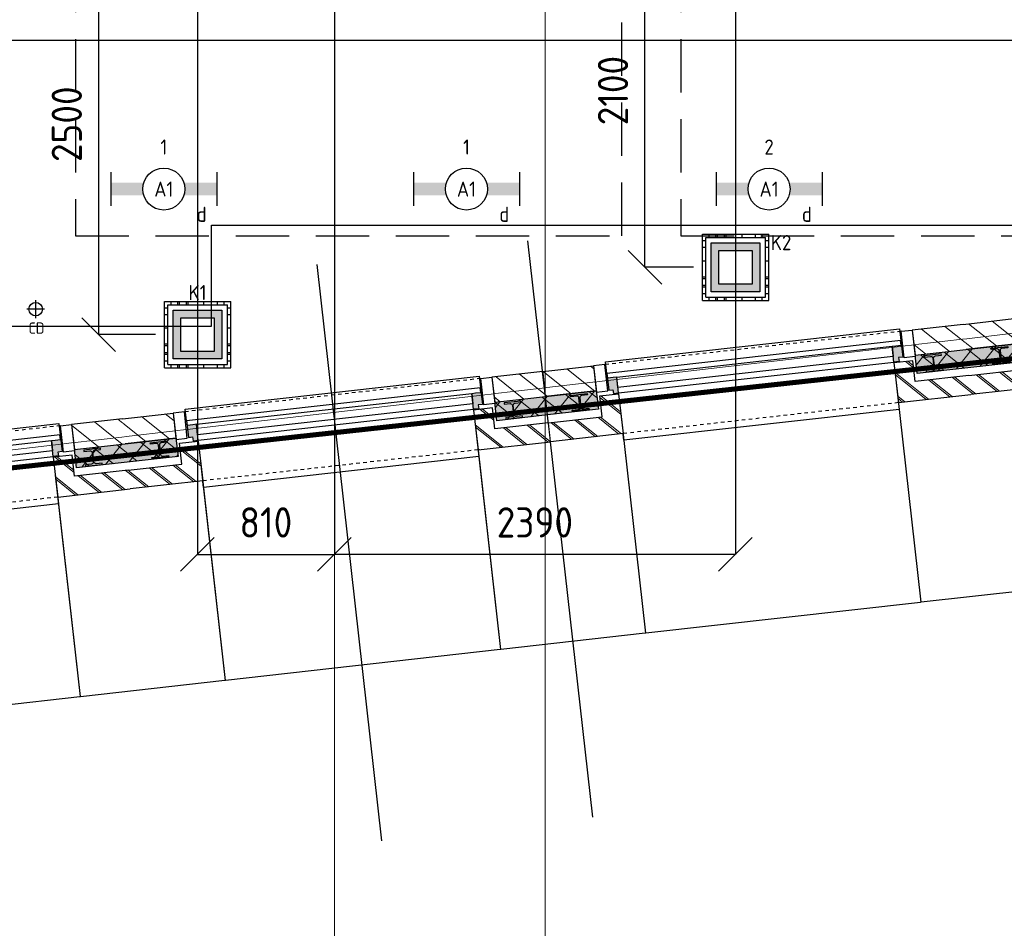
# Model space of a CAD drawing. Header units: millimetres. Extents: x -38032 to 104346, y -31182 to 78566.
# Tile 9 of 213: x 2483 to 8339, y -2533 to 2871. Entities that reach past the tile are written whole.
import ezdxf
from ezdxf.enums import TextEntityAlignment as Align

# ---------------------------------------------------------------- set-up
doc = ezdxf.new("R2010")
doc.units = ezdxf.units.MM
doc.header["$LTSCALE"] = 100
doc.set_wipeout_variables(frame=1)
doc.header["$PDMODE"] = 1
for name, pattern in [('HIDDEN2', [4.7625, 3.175, -1.5875]), ('STYLE_01', [0.41664, 0.20828, -0.20836]), ('STYLE_11', [5, 3.888855, -0.416718, 0.277786, -0.416641])]:
    doc.linetypes.add(name, pattern=pattern)
for name, color, linetype in [('AL$1A---_ALGEMEEN', 8, 'Continuous'), ('AL------_MAATV', 200, 'Continuous'), ('AL------_MAATVOERING', 2, 'Continuous'), ('AL------_SPARING', 2, 'Continuous'), ('AM$1A---_ARCERING', 8, 'Continuous'), ('BOUWKUNDIG', 8, 'Continuous'), ('EB6511--_ATTRIB', 2, 'Continuous'), ('EL6222--', 3, 'Continuous'), ('EL6311--', 3, 'Continuous'), ('LICHT_TEXT018', 1, 'Continuous'), ('versterkte strook', 7, 'Continuous'), ('Vloerdoos', 3, 'Continuous'), ('Vloerdoos (OUD)', 3, 'Continuous')]:
    doc.layers.add(name, color=color, linetype=linetype)
doc.layers.add('stramien', color=1, linetype='Continuous', lineweight=9)
doc.layers.get('Vloerdoos').off()
doc.styles.add('Arial', font='ARIAL.TTF')
doc.styles.add('BURO-018', font='iso.shx', dxfattribs={"height": 90})
doc.styles.get("Standard").update_dxf_attribs({"font": 'iso.shx'})
doc.dimstyles.new('STABICAD', dxfattribs={"dimscale": 100, "dimtxt": 1.8, "dimasz": 2, "dimexe": 0, "dimexo": 2.5, "dimgap": 1.5, "dimtad": 0, "dimdec": 0, "dimrnd": 10, "dimzin": 0, "dimdsep": 46, "dimtxsty": 'Standard', "dimblk1": 'OBLIQUE', "dimblk2": 'OBLIQUE', "dimsah": 1, "dimcen": -3, "dimadec": 0, "dimazin": 0, "dimtfac": 1, "dimtdec": 0, "dimtofl": 0, "dimtmove": 2, "dimatfit": 3, "dimfxl": 0, "dimtvp": 1.055556, "dimtolj": 1, "dimtzin": 0, "dimarcsym": 0})
doc.dimstyles.new('VyA', dxfattribs={"dimtxt": 2.272868, "dimasz": 2.120801, "dimexe": 1.5, "dimexo": 1.59, "dimgap": 0.5, "dimtad": 1, "dimdec": 0, "dimzin": 11, "dimtxsty": 'Arial', "dimblk": 'VW_SLASH', "dimcen": 0, "dimdle": 1, "dimazin": 0, "dimtfac": 0.8, "dimtdec": 0, "dimtix": 1, "dimtmove": 0, "dimatfit": 0, "dimldrblk": 'VW_FILLEDARROW', "dimfxl": 0, "dimfrac": 2, "dimtolj": 1, "dimtzin": 11, "dimarcsym": 0})
pattern_1 = [(135, (0, 0), (70.7107, 70.7107), []), (45, (299.34, -299.34), (70.7107, -70.7107), [])]
pattern_2 = [(45, (0, 0), (70.7107, -70.7107), []), (45, (7.07, -7.07), (70.7107, -70.7107), [])]
pattern_3 = [(45, (0, 0), (70.7107, -70.7107), [])]

# ---------------------------------------------------------------- blocks, each defined once
blk = doc.blocks.new('VLOERDOOS')
at = {"layer": 'Vloerdoos (OUD)'}
for p, q in [((0, 395), (395, 395)), ((0, 395), (0, 0)), ((0, 355), (20, 355)), ((20, 375), (20, 20)), ((20, 375), (375, 375)), ((40, 375), (40, 395)), ((80, 375), (80, 395)), ((90, 375), (90, 395)), ((130, 375), (130, 395)), ((140, 375), (140, 395)), ((235, 375), (235, 395)), ((315, 375), (315, 395)), ((355, 375), (355, 395)), ((375, 375), (375, 20)), ((375, 355), (395, 355)), ((395, 395), (395, 0)), ((0, 315), (20, 315)), ((0, 305), (20, 305)), ((375, 315), (395, 315)), ((375, 305), (395, 305)), ((0, 265), (20, 265)), ((0, 255), (20, 255)), ((375, 265), (395, 265)), ((375, 255), (395, 255)), ((0, 160), (20, 160)), ((375, 160), (395, 160)), ((0, 80), (20, 80)), ((375, 80), (395, 80)), ((0, 40), (20, 40)), ((0, 0), (395, 0)), ((20, 20), (375, 20)), ((40, 0), (40, 20)), ((80, 0), (80, 20)), ((90, 0), (90, 20)), ((130, 0), (130, 20)), ((140, 0), (140, 20)), ((235, 0), (235, 20)), ((315, 0), (315, 20)), ((355, 0), (355, 20)), ((375, 40), (395, 40))]:
    blk.add_line(p, q, dxfattribs=at)
blk = doc.blocks.new('_Oblique')
at = {"color": 0, "linetype": 'ByBlock', "lineweight": -2}
blk.add_line((-0.5, -0.5), (0.5, 0.5), dxfattribs=at)
blk = doc.blocks.new('*D165')
at = {"layer": 'AL------_MAATVOERING', "color": 0, "lineweight": -2}
for p, q in [((4354.6, 6048.4), (4354.6, -308.9)), ((6740, 6048.4), (6740, -308.9)), ((6740, -308.9), (4354.6, -308.9))]:
    blk.add_line(p, q, dxfattribs=at)
at = {"layer": 'Defpoints', "color": 0}
for p in [(4354.6, 6298.4), (6740, 6298.4), (4354.6, -308.9)]:
    blk.add_point(p, dxfattribs=at)
at = {"layer": 'AL------_MAATVOERING', "color": 0, "lineweight": -2, "xscale": 200, "yscale": 200, "zscale": 200, "rotation": 180}
blk.add_blockref('_Oblique', (4354.6, -308.9), dxfattribs=at)
at = {"layer": 'AL------_MAATVOERING', "color": 0, "lineweight": -2, "xscale": 200, "yscale": 200, "zscale": 200}
blk.add_blockref('_Oblique', (6740, -308.9), dxfattribs=at)
at = {"layer": 'AL------_MAATVOERING', "color": 0, "insert": (5547.3, -118.9), "char_height": 180, "attachment_point": 5}
blk.add_mtext('\\A1;2390', dxfattribs=at)
blk = doc.blocks.new('*D166')
at = {"layer": 'AL------_MAATVOERING', "color": 0, "lineweight": -2}
for p, q in [((3540, 6048.4), (3540, -308.9)), ((4354.6, 6048.4), (4354.6, -308.9)), ((3540, -308.9), (4354.6, -308.9))]:
    blk.add_line(p, q, dxfattribs=at)
at = {"layer": 'Defpoints', "color": 0}
for p in [(3540, 6298.4), (4354.6, 6298.4), (4354.6, -308.9)]:
    blk.add_point(p, dxfattribs=at)
at = {"layer": 'AL------_MAATVOERING', "color": 0, "lineweight": -2, "xscale": 200, "yscale": 200, "zscale": 200, "rotation": 180}
blk.add_blockref('_Oblique', (3540, -308.9), dxfattribs=at)
at = {"layer": 'AL------_MAATVOERING', "color": 0, "lineweight": -2, "xscale": 200, "yscale": 200, "zscale": 200}
blk.add_blockref('_Oblique', (4354.6, -308.9), dxfattribs=at)
at = {"layer": 'AL------_MAATVOERING', "color": 0, "insert": (3947.3, -118.9), "char_height": 180, "attachment_point": 5}
blk.add_mtext('\\A1;810', dxfattribs=at)
blk = doc.blocks.new('*D175')
at = {"layer": 'AL------_MAATVOERING', "color": 0, "lineweight": -2}
for p, q in [((6490, 3500), (6202, 3500)), ((6202, 1398.4), (6202, 3500)), ((6490, 1398.4), (6202, 1398.4))]:
    blk.add_line(p, q, dxfattribs=at)
at = {"layer": 'Defpoints', "color": 0}
for p in [(6202, 3500), (6740, 3500), (6740, 1398.4)]:
    blk.add_point(p, dxfattribs=at)
at = {"layer": 'AL------_MAATVOERING', "color": 0, "lineweight": -2, "xscale": 200, "yscale": 200, "zscale": 200}
for p, rotation in [((6202, 3500), 90), ((6202, 1398.4), 270)]:
    blk.add_blockref('_Oblique', p, dxfattribs=dict(at, rotation=rotation))
at = {"layer": 'AL------_MAATVOERING', "color": 0, "insert": (6012, 2449.2), "char_height": 180, "attachment_point": 5, "rotation": 90}
blk.add_mtext('\\A1;2100', dxfattribs=at)
blk = doc.blocks.new('*D177')
at = {"layer": 'AL------_MAATVOERING', "color": 0, "lineweight": -2}
for p, q in [((3290, 3500), (2953.3, 3500)), ((2953.3, 998.4), (2953.3, 3500)), ((3290, 998.4), (2953.3, 998.4))]:
    blk.add_line(p, q, dxfattribs=at)
at = {"layer": 'Defpoints', "color": 0}
for p in [(2953.3, 3500), (3540, 3500), (3540, 998.4)]:
    blk.add_point(p, dxfattribs=at)
at = {"layer": 'AL------_MAATVOERING', "color": 0, "lineweight": -2, "xscale": 200, "yscale": 200, "zscale": 200}
for p, rotation in [((2953.3, 3500), 90), ((2953.3, 998.4), 270)]:
    blk.add_blockref('_Oblique', p, dxfattribs=dict(at, rotation=rotation))
at = {"layer": 'AL------_MAATVOERING', "color": 0, "insert": (2763.3, 2249.2), "char_height": 180, "attachment_point": 5, "rotation": 90}
blk.add_mtext('\\A1;2500', dxfattribs=at)
blk = doc.blocks.new('1115B6630')
at = {"color": 0}
for p, q in [((-6.3, 2), (-6.3, -2)), ((6.3, 2), (6.3, -2))]:
    blk.add_line(p, q, dxfattribs=at)
at = {"color": 0, "linetype": 'Continuous'}
blk.add_circle((0, 0), 2.5, dxfattribs=at)
at = {"color": 0}
for points in [[(-2.5, 0.75), (-6.3, 0.75), (-2.5, -0.75), (-6.3, -0.75)], [(2.5, 0.75), (6.3, 0.75), (2.5, -0.75), (6.3, -0.75)]]:
    blk.add_solid(points, dxfattribs=at)
at = {"color": 0, "linetype": 'Continuous', "style": 'BURO-018'}
for tag, p in [('E_GKAST', (0, 8)), ('E_GROEP', (0, 5)), ('E_SGROEP', (4.5, 5)), ('E_ARMCODE', (0, 0)), ('E_SLET', (4.5, -3))]:
    blk.add_attdef(tag, text='', height=1.8, dxfattribs=at).set_placement(p, align=Align.MIDDLE)
blk = doc.blocks.new('E00414')
at = {"color": 0, "linetype": 'Continuous'}
for p, q in [((-2.9, -2.9), (-2.9, 2.9)), ((-2.9, 2.9), (2.9, 2.9)), ((2.9, 2.9), (2.9, -2.9)), ((-2, 2), (2, 2)), ((-2, -2), (-2, 2)), ((2, 2), (2, -2)), ((2, -2), (-2, -2)), ((2.9, -2.9), (-2.9, -2.9))]:
    blk.add_line(p, q, dxfattribs=at)
at = {"color": 0}
for points in [[(-2.9, 2.9), (2.9, 2.9), (-2, 2), (2, 2)], [(-2, -2), (-2.9, -2.9), (-2, 2), (-2.9, 2.9)], [(2, 2), (2.9, 2.9), (2, -2), (2.9, -2.9)], [(2, -2), (2.9, -2.9), (-2, -2), (-2.9, -2.9)]]:
    blk.add_solid(points, dxfattribs=at)
at = {"color": 0, "linetype": 'Continuous', "style": 'BURO-018'}
for tag, p in [('E_GKAST', (0, 8)), ('E_GROEP', (0, 5)), ('E_SGROEP', (4.5, 5))]:
    blk.add_attdef(tag, text='', height=1.8, dxfattribs=at).set_placement(p, align=Align.MIDDLE)
at = {"color": 0, "linetype": 'Continuous', "style": 'BURO-018', "flags": 1}
for tag, p in [('E_VERMCODE', (13, 5)), ('E_MATCODE', (0, 0))]:
    blk.add_attdef(tag, text='', height=1.8, dxfattribs=at).set_placement(p, align=Align.MIDDLE)
blk = doc.blocks.new('Centraaldoos')
at = {"color": 1, "linetype": 'Continuous'}
for p, q in [((-2, 0), (2, 0)), ((0, -2), (0, 2))]:
    blk.add_line(p, q, dxfattribs=at)
at = {"color": 0, "linetype": 'Continuous'}
blk.add_circle((0, 0), 1.5, dxfattribs=at)
at = {"color": 0, "linetype": 'Continuous', "style": 'BURO-018'}
blk.add_attdef('AL_POSNR', text='', height=1.8, dxfattribs=at).set_placement((0, 3), align=Align.CENTER)
at = {"color": 0, "linetype": 'Continuous', "style": 'BURO-018', "flags": 1}
blk.add_attdef('AL_OMS', (0, 0), '', height=1.8, dxfattribs=at)
at = {"layer": 'AL------_MAATV', "style": 'BURO-018'}
blk.add_text('CD', height=2.531, rotation=180, dxfattribs=at).set_placement((1.61, 5.48))
blk = doc.blocks.new('HEA 100')
at = {"layer": 'AM$1A---_ARCERING', "linetype": 'Continuous', "lineweight": 0}
h = blk.add_hatch(color=256, dxfattribs=at)
edge = h.paths.add_edge_path()
edge.add_arc((14.5, -28), 12, 180, 270)
edge.add_line((14.5, -40), (50, -40))
edge.add_line((50, -40), (50, -48))
edge.add_line((50, -48), (-50, -48))
edge.add_line((-50, -48), (-50, -40))
edge.add_line((-50, -40), (-14.5, -40))
edge.add_arc((-14.5, -28), 12, 270, 360)
edge.add_line((-2.5, -28), (-2.5, 28))
edge.add_arc((-14.5, 28), 12, 0, 90)
edge.add_line((-14.5, 40), (-50, 40))
edge.add_line((-50, 40), (-50, 48))
edge.add_line((-50, 48), (50, 48))
edge.add_line((50, 48), (50, 40))
edge.add_line((50, 40), (14.5, 40))
edge.add_arc((14.5, 28), 12, 90, 180)
edge.add_line((2.5, 28), (2.5, -28))
at = {"layer": 'AL$1A---_ALGEMEEN', "color": 0, "flags": 128}
blk.add_lwpolyline([(2.5, -28, 0.414214), (14.5, -40), (50, -40), (50, -48), (-50, -48), (-50, -40), (-14.5, -40, 0.414214), (-2.5, -28), (-2.5, 28, 0.414214), (-14.5, 40), (-50, 40), (-50, 48), (50, 48), (50, 40), (14.5, 40, 0.414214), (2.5, 28)], format="xyb", close=True, dxfattribs=at)
blk = doc.blocks.new('zijdetail kozijn 2kops')
at = {"color": 0}
blk.add_wipeout([(-63, 420), (-130, 420), (-130, 262), (-63, 262)], dxfattribs=at).dxf.layer = 'AL$1A---_ALGEMEEN'
at = {"layer": 'AM$1A---_ARCERING', "linetype": 'Continuous', "lineweight": 0}
blk.add_hatch(color=256, dxfattribs=at).paths.add_polyline_path([(-54.2, 338), (-54.2, 366), (-56, 366), (-56, 266), (-31, 266), (-31, 243), (0, 243), (0, 338), (-22, 338)])
at = {"layer": 'AL$1A---_ALGEMEEN', "color": 0}
for points in [[(-63, 420), (-130, 420), (-130, 262), (-63, 262)], [(-54.2, 338), (-54.2, 366), (-56, 366), (-56, 266), (-31, 266), (-31, 243), (0, 243), (0, 338), (-22, 338)]]:
    blk.add_lwpolyline(points, close=True, dxfattribs=at)
blk = doc.blocks.new('31x_alu-2e-mk106b1-p')
at = {"layer": 'AM$1A---_ARCERING', "linetype": 'Continuous', "lineweight": 0}
for points in [[(-270, 2082), (-160, 2082), (-160, 1778), (-270, 1778)], [(-270, -130), (-160, -130), (-160, -434), (-270, -434)]]:
    blk.add_hatch(color=256, dxfattribs=at).paths.add_polyline_path(points)
at = {"layer": 'AM$1A---_ARCERING', "linetype": 'Continuous', "lineweight": 5}
h = blk.add_hatch(dxfattribs=at)
h.set_pattern_fill('ISOLATIE', color=256, style=0, pattern_type=2)
h.set_pattern_definition(pattern_1)
h.paths.add_polyline_path([(-270, 2082), (-160, 2082), (-160, 1778), (-270, 1778)])
h = blk.add_hatch(dxfattribs=at)
h.set_pattern_fill('ISOLATIE', color=256, style=0, pattern_type=2)
h.set_pattern_definition(pattern_1)
h.paths.add_polyline_path([(-270, -130), (-160, -130), (-160, -434), (-270, -434)])
at = {"layer": 'AL$1A---_ALGEMEEN', "color": 0, "linetype": 'STYLE_01'}
for p, q in [((-420, 1711), (-420, -63)), ((0, 1648), (0, 0))]:
    blk.add_line(p, q, dxfattribs=at)
at = {"layer": 'AL$1A---_ALGEMEEN', "color": 0}
blk.add_line((-270, -434), (-270, -130), dxfattribs=at)
at = {"layer": 'AL$1A---_ALGEMEEN', "color": 0, "flags": 128}
for points in [[(-160, 2082), (-160, 1778), (-270, 1778), (-270, 2082)], [(-270, -130), (-160, -130), (-160, -434)]]:
    blk.add_lwpolyline(points, dxfattribs=at)
at = {"layer": 'AL$1A---_ALGEMEEN', "color": 0}
for points in [[(-435, 1704), (-366, 1704), (-366, -56), (-435, -56)], [(-338, 1648), (-276, 1648), (-276, 0), (-338, 0)], [(-243, 1648), (40, 1648), (40, 0), (-243, 0)]]:
    blk.add_lwpolyline(points, close=True, dxfattribs=at)
at = {"color": 0}
for points in [[(-238, 1648), (0, 1648), (0, 2082), (-113, 2082), (-113, 1761), (-238, 1761)], [(-238, 0), (0, 0), (0, -434), (-113, -434), (-113, -113), (-238, -113)]]:
    blk.add_wipeout(points, dxfattribs=at).dxf.layer = 'AL$1A---_ALGEMEEN'
at = {"layer": 'AM$1A---_ARCERING', "linetype": 'Continuous', "lineweight": 5}
h = blk.add_hatch(dxfattribs=at)
h.set_pattern_fill('BAKSTEEN', color=256, style=0, pattern_type=2)
h.set_pattern_definition(pattern_2)
h.paths.add_polyline_path([(-238, 1648), (0, 1648), (0, 2082), (-113, 2082), (-113, 1761), (-238, 1761)])
h = blk.add_hatch(dxfattribs=at)
h.set_pattern_fill('BAKSTEEN', color=256, style=0, pattern_type=2)
h.set_pattern_definition(pattern_2)
h.paths.add_polyline_path([(-238, 0), (0, 0), (0, -434), (-113, -434), (-113, -113), (-238, -113)])
at = {"layer": 'AL$1A---_ALGEMEEN', "color": 0, "flags": 128}
for points in [[(-238, 1648), (0, 1648), (0, 2082)], [(-113, 2082), (-113, 1761), (-238, 1761), (-238, 1648)], [(-238, 0), (0, 0), (0, -434)], [(-113, -434), (-113, -113), (-238, -113), (-238, 0)]]:
    blk.add_lwpolyline(points, dxfattribs=at)
at = {"layer": 'AL$1A---_ALGEMEEN', "color": 0, "xscale": -1, "rotation": 90}
blk.add_blockref('HEA 100', (-212, 1883), dxfattribs=at)
at = {"layer": 'AL$1A---_ALGEMEEN', "color": 0, "rotation": 90}
blk.add_blockref('HEA 100', (-212, -235), dxfattribs=at)
at = {"color": 0}
for points in [[(-420, 2082), (-420, 1778), (-270, 1778), (-270, 1958.6), (-270, 2082)], [(-420, -434), (-420, -130), (-270, -130), (-270, -310.6), (-270, -434)]]:
    blk.add_wipeout(points, dxfattribs=at).dxf.layer = 'AL$1A---_ALGEMEEN'
at = {"layer": 'AM$1A---_ARCERING', "linetype": 'Continuous', "lineweight": 5}
h = blk.add_hatch(dxfattribs=at)
h.set_pattern_fill('KALKZANDSTEEN', color=256, style=0, pattern_type=2)
h.set_pattern_definition(pattern_3)
edge = h.paths.add_edge_path()
edge.add_line((-420, 2082), (-420, 1778))
edge.add_line((-420, 1778), (-270, 1778))
edge.add_line((-270, 1778), (-270, 1958.6))
edge.add_line((-270, 1958.6), (-270, 2082))
h = blk.add_hatch(dxfattribs=at)
h.set_pattern_fill('KALKZANDSTEEN', color=256, style=0, pattern_type=2)
h.set_pattern_definition(pattern_3)
edge = h.paths.add_edge_path()
edge.add_line((-420, -434), (-420, -130))
edge.add_line((-420, -130), (-270, -130))
edge.add_line((-270, -130), (-270, -310.6))
edge.add_line((-270, -310.6), (-270, -434))
at = {"layer": 'AL$1A---_ALGEMEEN', "color": 0}
for points in [[(-420, 2082), (-420, 1778), (-270, 1778), (-270, 1958.6), (-270, 2082)], [(-420, -434), (-420, -130), (-270, -130), (-270, -310.6), (-270, -434)]]:
    blk.add_lwpolyline(points, dxfattribs=at)
at = {"layer": 'AL$1A---_ALGEMEEN', "color": 0, "xscale": -1, "rotation": 90}
blk.add_blockref('zijdetail kozijn 2kops', (0, 1648), dxfattribs=at)
at = {"layer": 'AL$1A---_ALGEMEEN', "color": 0, "rotation": 90}
blk.add_blockref('zijdetail kozijn 2kops', (0, 0), dxfattribs=at)
blk = doc.blocks.new('VW_SLASH')
at = {"layer": 'AL$1A---_ALGEMEEN', "color": 0, "linetype": 'ByBlock', "lineweight": -2}
blk.add_line((0, 0), (-1, 0), dxfattribs=at)
at = {"layer": 'AL$1A---_ALGEMEEN', "color": 0, "linetype": 'ByBlock', "lineweight": 5}
blk.add_line((0.5, 0.5), (-0.5, -0.5), dxfattribs=at)
blk = doc.blocks.new('*D1246')
at = {"layer": 'AL$1A---_ALGEMEEN', "color": 0, "lineweight": -2}
for p, q in [((-80936, -170.6), (-80936, -1464.8)), ((-80068, -119), (-80068, -1464.8)), ((-80933.9, -1463.3), (-80070.1, -1463.3))]:
    blk.add_line(p, q, dxfattribs=at)
at = {"layer": 'AL$1A---_ALGEMEEN', "color": 0, "lineweight": -2, "xscale": 2.12080078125, "yscale": 2.12080078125, "zscale": 2.12080078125, "rotation": 180}
blk.add_blockref('VW_SLASH', (-80936, -1463.3), dxfattribs=at)
at = {"layer": 'AL$1A---_ALGEMEEN', "color": 0, "lineweight": -2, "xscale": 2.12080078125, "yscale": 2.12080078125, "zscale": 2.12080078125}
blk.add_blockref('VW_SLASH', (-80068, -1463.3), dxfattribs=at)
blk = doc.blocks.new('VW_FILLEDARROW')
at = {"layer": 'AL$1A---_ALGEMEEN', "color": 0, "lineweight": -2}
blk.add_solid([(0, 0), (0.5, 0.5), (0.5, -0.5)], dxfattribs=at)
blk = doc.blocks.new('*D1247')
at = {"layer": 'AL$1A---_ALGEMEEN', "color": 0, "lineweight": -2}
for p, q in [((-82584, -170.6), (-82584, -1464.8)), ((-80936, -170.6), (-80936, -1464.8)), ((-82581.9, -1463.3), (-80938.1, -1463.3))]:
    blk.add_line(p, q, dxfattribs=at)
at = {"layer": 'AL$1A---_ALGEMEEN', "color": 0, "lineweight": -2, "xscale": 2.12080078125, "yscale": 2.12080078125, "zscale": 2.12080078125, "rotation": 180}
blk.add_blockref('VW_SLASH', (-82584, -1463.3), dxfattribs=at)
at = {"layer": 'AL$1A---_ALGEMEEN', "color": 0, "lineweight": -2, "xscale": 2.12080078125, "yscale": 2.12080078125, "zscale": 2.12080078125}
blk.add_blockref('VW_SLASH', (-80936, -1463.3), dxfattribs=at)
blk = doc.blocks.new('*D1248')
at = {"layer": 'AL$1A---_ALGEMEEN', "color": 0, "lineweight": -2}
for p, q in [((-83452, -153.1), (-83452, -1464.8)), ((-82584, -153.1), (-82584, -1464.8)), ((-83449.9, -1463.3), (-82586.1, -1463.3))]:
    blk.add_line(p, q, dxfattribs=at)
at = {"layer": 'AL$1A---_ALGEMEEN', "color": 0, "lineweight": -2, "xscale": 2.12080078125, "yscale": 2.12080078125, "zscale": 2.12080078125, "rotation": 180}
blk.add_blockref('VW_SLASH', (-83452, -1463.3), dxfattribs=at)
at = {"layer": 'AL$1A---_ALGEMEEN', "color": 0, "lineweight": -2, "xscale": 2.12080078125, "yscale": 2.12080078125, "zscale": 2.12080078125}
blk.add_blockref('VW_SLASH', (-82584, -1463.3), dxfattribs=at)
blk = doc.blocks.new('*D1249')
at = {"layer": 'AL$1A---_ALGEMEEN', "color": 0, "lineweight": -2}
for p, q in [((-85100, -170.6), (-85100, -1464.8)), ((-83452, -219), (-83452, -1464.8)), ((-85097.9, -1463.3), (-83454.1, -1463.3))]:
    blk.add_line(p, q, dxfattribs=at)
at = {"layer": 'AL$1A---_ALGEMEEN', "color": 0, "lineweight": -2, "xscale": 2.12080078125, "yscale": 2.12080078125, "zscale": 2.12080078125, "rotation": 180}
blk.add_blockref('VW_SLASH', (-85100, -1463.3), dxfattribs=at)
at = {"layer": 'AL$1A---_ALGEMEEN', "color": 0, "lineweight": -2, "xscale": 2.12080078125, "yscale": 2.12080078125, "zscale": 2.12080078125}
blk.add_blockref('VW_SLASH', (-83452, -1463.3), dxfattribs=at)
blk = doc.blocks.new('*D1250')
at = {"layer": 'AL$1A---_ALGEMEEN', "color": 0, "lineweight": -2}
for p, q in [((-85968, -139), (-85968, -1464.8)), ((-85100, -194), (-85100, -1464.8)), ((-85965.9, -1463.3), (-85102.1, -1463.3))]:
    blk.add_line(p, q, dxfattribs=at)
at = {"layer": 'AL$1A---_ALGEMEEN', "color": 0, "lineweight": -2, "xscale": 2.12080078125, "yscale": 2.12080078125, "zscale": 2.12080078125, "rotation": 180}
blk.add_blockref('VW_SLASH', (-85968, -1463.3), dxfattribs=at)
at = {"layer": 'AL$1A---_ALGEMEEN', "color": 0, "lineweight": -2, "xscale": 2.12080078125, "yscale": 2.12080078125, "zscale": 2.12080078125}
blk.add_blockref('VW_SLASH', (-85100, -1463.3), dxfattribs=at)
blk = doc.blocks.new('*D1251')
at = {"layer": 'AL$1A---_ALGEMEEN', "color": 0, "lineweight": -2}
for p, q in [((-87616, -170.6), (-87616, -1464.8)), ((-85968, -153.1), (-85968, -1464.8)), ((-87613.9, -1463.3), (-85970.1, -1463.3))]:
    blk.add_line(p, q, dxfattribs=at)
at = {"layer": 'AL$1A---_ALGEMEEN', "color": 0, "lineweight": -2, "xscale": 2.12080078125, "yscale": 2.12080078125, "zscale": 2.12080078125, "rotation": 180}
blk.add_blockref('VW_SLASH', (-87616, -1463.3), dxfattribs=at)
at = {"layer": 'AL$1A---_ALGEMEEN', "color": 0, "lineweight": -2, "xscale": 2.12080078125, "yscale": 2.12080078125, "zscale": 2.12080078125}
blk.add_blockref('VW_SLASH', (-85968, -1463.3), dxfattribs=at)
blk = doc.blocks.new('metselwerk zo gevel 2e verd')
at = {"layer": 'AL$1A---_ALGEMEEN', "color": 0, "rotation": 269.999999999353}
blk.add_blockref('31x_alu-2e-mk106b1-p', (-80068, -270.49974), dxfattribs=at)
at = {"color": 0}
for points in [[(-86005.38805, -1879.51249), (-84637.31582, -1879.51249), (-84637.31582, -1697.12638), (-86005.38805, -1697.12638)], [(-82455.38805, -1879.51249), (-81087.31582, -1879.51249), (-81087.31582, -1697.12638), (-82455.38805, -1697.12638)]]:
    blk.add_wipeout(points, dxfattribs=at).dxf.layer = 'AL$1A---_ALGEMEEN'
at = {"layer": 'AL$1A---_ALGEMEEN', "color": 0, "rotation": 269.999999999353}
blk.add_blockref('31x_alu-2e-mk106b1-p', (-82584, -270.49974), dxfattribs=at)
blk.add_blockref('31x_alu-2e-mk106b1-p', (-85100, -270.49974), dxfattribs=at)
at = {"layer": 'AL$1A---_ALGEMEEN', "color": 0}
for base, p1, p2, override, picture, middle in [((-80936, -1463.28595), (-82584, -168.99974), (-80936, -168.99974), {"dimtxt": 2.272868, "dimgap": 25, "dimlfac": 50, "dimpost": '13K+V=<>', "dimtxsty": 'Arial', "dimtmove": 2}, '*D1247', (-81760, -1437.12471)), ((-80068, -1463.28595), (-80936, -168.99974), (-80068, -117.44536), {"dimtxt": 2.272868, "dimgap": 25, "dimlfac": 50, "dimpost": '7K-V=<>', "dimtxsty": 'Arial', "dimtmove": 2}, '*D1246', (-80502, -1437.12471))]:
    dim = blk.add_linear_dim(base=base, p1=p1, p2=p2, dimstyle='VyA', override=override, dxfattribs=at)
    dim.commit()
    dim.dimension.update_dxf_attribs({"geometry": picture, "text_midpoint": middle})
for p, q in [((-84279.5, -2517.50786), (-84279.5, 932.49214)), ((-83018.5, -2517.50786), (-83018.5, 932.49214))]:
    blk.add_line(p, q, dxfattribs=at)
at = {"layer": 'AL$1A---_ALGEMEEN', "color": 0, "rotation": 269.999999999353}
blk.add_blockref('31x_alu-2e-mk106b1-p', (-87616, -270.49974), dxfattribs=at)
at = {"layer": 'AL$1A---_ALGEMEEN', "color": 0}
for base, p1, p2, override, picture, middle in [((-83452, -1463.28595), (-85100, -168.99974), (-83452, -217.44536), {"dimtxt": 2.272868, "dimgap": 25, "dimlfac": 50, "dimpost": '13K+V=<>', "dimtxsty": 'Arial', "dimtmove": 2}, '*D1249', (-84276, -1437.12471)), ((-82584, -1463.28595), (-83452, -151.49974), (-82584, -151.49974), {"dimtxt": 2.272868, "dimgap": 25, "dimlfac": 50, "dimpost": '7K-V=<>', "dimtxsty": 'Arial', "dimtmove": 2}, '*D1248', (-83018, -1437.12471))]:
    dim = blk.add_linear_dim(base=base, p1=p1, p2=p2, dimstyle='VyA', override=override, dxfattribs=at)
    dim.commit()
    dim.dimension.update_dxf_attribs({"geometry": picture, "text_midpoint": middle})
for base, p1, p2, override, picture, middle in [((-85968, -1463.28595), (-87616, -168.99974), (-85968, -151.49974), {"dimtxt": 2.272868, "dimgap": 25, "dimlfac": 50, "dimpost": '13K+V=<>', "dimtxsty": 'Arial', "dimtmove": 2}, '*D1251', (-86792, -1437.12471)), ((-85100, -1463.28595), (-85968, -137.44536), (-85100, -192.44536), {"dimtxt": 2.272868, "dimgap": 25, "dimlfac": 50, "dimpost": '7K-V=<>', "dimtxsty": 'Arial', "dimtmove": 2}, '*D1250', (-85534, -1437.12471))]:
    dim = blk.add_linear_dim(base=base, p1=p1, p2=p2, dimstyle='VyA', override=override, dxfattribs=at)
    dim.commit()
    dim.dimension.update_dxf_attribs({"geometry": picture, "text_midpoint": middle})
blk = doc.blocks.new('200254 W 212 3 04-12-2007')
at = {"layer": 'AL$1A---_ALGEMEEN', "rotation": 6.407550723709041}
blk.add_blockref('metselwerk zo gevel 2e verd', (51912.1, -15092), dxfattribs=at)
at = {"layer": 'AL$1A---_ALGEMEEN'}
blk.add_lwpolyline([(-37220, -20187.6), (-37925, -20187.6), (-37925, -23937.6), (-32575, -23937.6), (-32575, -23337.6), (-27175, -23337.6), (-27175, -22737.6), (-23264, -22737.6), (-23264, -10942), (-23353, -10942), (-23353, -10424), (-23264, -10424), (-23264, -4532.1), (-25688, -4532.1), (-25688, -9028.6), (-25833, -9028.6), (-26219, -9028.6), (-26969, -9028.6), (-26969, -14617.6), (-37220, -14617.6)], close=True, dxfattribs=at)
at = {"layer": 'stramien', "linetype": 'STYLE_11', "ltscale": 50}
for p, q in [((-31842, -41013.6), (-31842, 36216.4)), ((-30589, -38914.6), (-30589, -9964.6)), ((-44094.9, -25876.1), (63006, -13412.7))]:
    blk.add_line(p, q, dxfattribs=at)

msp = doc.modelspace()

# ---------------------------------------------------------------- block references
at = {"layer": 'BOUWKUNDIG'}
msp.add_blockref('200254 W 212 3 04-12-2007', (36198, 24986.5), dxfattribs=at)

# ---------------------------------------------------------------- next in the draw order: linework, layer by layer
at = {"layer": 'EB6511--_ATTRIB', "const_width": 30}
msp.add_lwpolyline([(19708, 25537.6), (29397.9, 25537.6), (29397.9, 23309.5), (27533.8, 23309.5), (27533.8, 3052.6), (26473.1, 2935.7), (26555, 2550.2), (25970.4, 2456.7), (26005.5, 2129.5), (22931, 1779), (22884.2, 2117.9), (22264.6, 2117.9), (22217.8, 2363.2), (-4110.6, -508.6), (-4110.6, 12854.7), (-2391.5, 12854.7), (-2391.5, 16816), (9785.1, 16816), (9785.1, 46760.6), (17022, 46760.6)], dxfattribs=at)
at = {"layer": 'LICHT_TEXT018', "linetype": 'HIDDEN2'}
for points in [[(2815.2, 1584.7), (6065.2, 1584.7), (6065.2, 4660.9), (2815.2, 4660.9)], [(6415.2, 1584.7), (9665.2, 1584.7), (9665.2, 4660.9), (6415.2, 4660.9)]]:
    msp.add_lwpolyline(points, close=True, dxfattribs=at)
at = {"layer": 'versterkte strook'}
msp.add_line((-4181.9, 2750), (14345.1, 2750), dxfattribs=at)

# ---------------------------------------------------------------- next in the draw order: block references
at = {"layer": 'AL------_SPARING', "xscale": 26.66666666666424, "yscale": 26.66666666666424, "zscale": 26.66666666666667, "rotation": 180}
msp.add_blockref('Centraaldoos', (2577.9, 1149.2), dxfattribs=at)
at = {"layer": 'EL6222--'}
ref = msp.add_blockref('E00414', (6740.6, 1398), dxfattribs=dict(at, xscale=50, yscale=50, zscale=50))
ref.add_attrib('E_GROEP', 'K2', dxfattribs={"layer": '0', "color": 1, "linetype": 'Continuous', "height": 90, "style": 'BURO-018'}).set_placement((7011.5, 1545.2), align=Align.MIDDLE)
ref = msp.add_blockref('E00414', (3540.6, 998), dxfattribs=dict(at, xscale=50, yscale=50, zscale=50))
ref.add_attrib('E_GROEP', 'K1', dxfattribs={"layer": '0', "color": 1, "linetype": 'Continuous', "height": 90, "style": 'BURO-018'}).set_placement((3540.6, 1248), align=Align.MIDDLE)
at = {"layer": 'EL6311--'}
ref = msp.add_blockref('1115B6630', (3340.2, 1863.5), dxfattribs=dict(at, xscale=50, yscale=50, zscale=50))
ref.add_attrib('E_ARMCODE', 'A1', dxfattribs={"layer": '0', "color": 1, "linetype": 'Continuous', "height": 90, "style": 'BURO-018'}).set_placement((3340.2, 1863.5), align=Align.MIDDLE)
ref.add_attrib('E_SLET', 'd', dxfattribs={"layer": '0', "color": 1, "linetype": 'Continuous', "height": 90, "style": 'BURO-018'}).set_placement((3565.2, 1713.5), align=Align.MIDDLE)
ref.add_attrib('E_GROEP', '1', dxfattribs={"layer": '0', "color": 1, "linetype": 'Continuous', "height": 90, "style": 'BURO-018'}).set_placement((3340.2, 2113.5), align=Align.MIDDLE)
ref = msp.add_blockref('1115B6630', (5140.2, 1863.5), dxfattribs=dict(at, xscale=50, yscale=50, zscale=50))
ref.add_attrib('E_ARMCODE', 'A1', dxfattribs={"layer": '0', "color": 1, "linetype": 'Continuous', "height": 90, "style": 'BURO-018'}).set_placement((5140.2, 1863.5), align=Align.MIDDLE)
ref.add_attrib('E_SLET', 'd', dxfattribs={"layer": '0', "color": 1, "linetype": 'Continuous', "height": 90, "style": 'BURO-018'}).set_placement((5365.2, 1713.5), align=Align.MIDDLE)
ref.add_attrib('E_GROEP', '1', dxfattribs={"layer": '0', "color": 1, "linetype": 'Continuous', "height": 90, "style": 'BURO-018'}).set_placement((5140.2, 2113.5), align=Align.MIDDLE)
ref = msp.add_blockref('1115B6630', (6940.2, 1863.5), dxfattribs=dict(at, xscale=50, yscale=50, zscale=50))
ref.add_attrib('E_ARMCODE', 'A1', dxfattribs={"layer": '0', "color": 1, "linetype": 'Continuous', "height": 90, "style": 'BURO-018'}).set_placement((6940.2, 1863.5), align=Align.MIDDLE)
ref.add_attrib('E_SLET', 'd', dxfattribs={"layer": '0', "color": 1, "linetype": 'Continuous', "height": 90, "style": 'BURO-018'}).set_placement((7165.2, 1713.5), align=Align.MIDDLE)
ref.add_attrib('E_GROEP', '2', dxfattribs={"layer": '0', "color": 1, "linetype": 'Continuous', "height": 90, "style": 'BURO-018'}).set_placement((6940.2, 2113.5), align=Align.MIDDLE)
at = {"layer": 'Vloerdoos', "rotation": 90}
for p in [(6939.3, 1200.5), (3739.3, 800.5)]:
    msp.add_blockref('VLOERDOOS', p, dxfattribs=at)

# ---------------------------------------------------------------- next in the draw order: dimensions: what is measured, and where the dimension line sits
at = {"layer": 'AL------_MAATVOERING'}
for p1, picture, middle in [((3540, 6298.4), '*D166', (3947.3, -118.9)), ((6740, 6298.4), '*D165', (5547.3, -118.9))]:
    dim = msp.add_linear_dim(base=(4354.6, -308.9), p1=p1, p2=(4354.6, 6298.4), dimstyle='STABICAD', dxfattribs=at)
    dim.commit()
    dim.dimension.update_dxf_attribs({"geometry": picture, "text_midpoint": middle})
for base, p1, p2, picture, middle in [((2953.3, 3500), (3540, 998.4), (3540, 3500), '*D177', (2763.3, 2249.2)), ((6202, 3500), (6740, 1398.4), (6740, 3500), '*D175', (6012, 2449.2))]:
    dim = msp.add_linear_dim(base=base, p1=p1, p2=p2, angle=90, dimstyle='STABICAD', dxfattribs=at)
    dim.commit()
    dim.dimension.update_dxf_attribs({"geometry": picture, "text_midpoint": middle})

doc.saveas('drawing.dxf')
